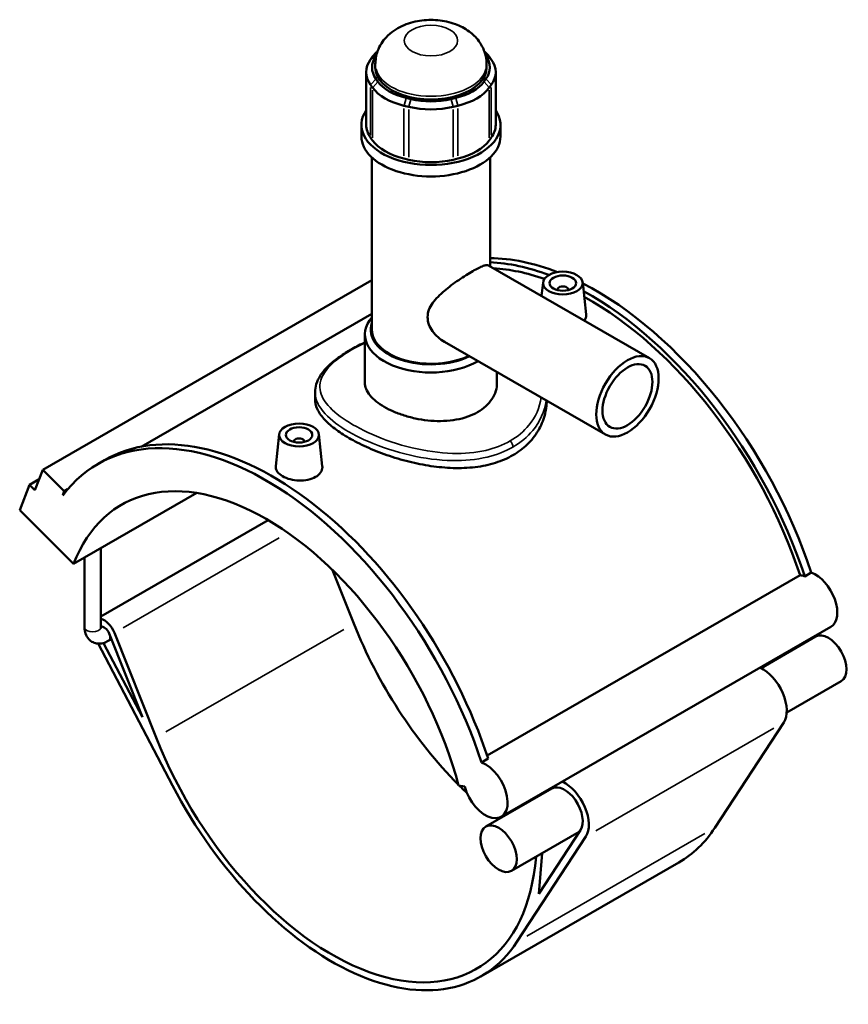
# Model space of a CAD drawing. Header units: inches. Extents: x -0.9 to 49.3, y -1.4 to 48.
# Tile 9 of 9: x 37 to 49.3, y 33.3 to 48. Entities that reach past the tile are written whole.
import ezdxf

# ---------------------------------------------------------------- set-up
doc = ezdxf.new("R2010")
doc.units = ezdxf.units.IN
doc.header["$MEASUREMENT"] = 0
doc.layers.add('Visible (ANSI)', color=7, linetype='Continuous', lineweight=50)
doc.layers.add('Visible Narrow (ANSI)', color=7, linetype='Continuous', lineweight=35)

msp = doc.modelspace()

# ---------------------------------------------------------------- linework, layer by layer
at = {"layer": 'Visible (ANSI)'}
for p, q in [((42.257, 47.412), (42.263, 47.421)), ((43.885, 47.421), (43.891, 47.412)), ((42.207, 47.402), (42.177, 47.361)), ((42.247, 47.241), (42.247, 47.288)), ((43.9, 47.241), (43.9, 47.288)), ((43.971, 47.361), (43.941, 47.402)), ((42.112, 47.171), (42.112, 46.387)), ((44.036, 47.171), (44.036, 46.387)), ((42.177, 46.981), (42.207, 46.94)), ((42.286, 47.029), (42.257, 47.071)), ((43.891, 47.071), (43.861, 47.029)), ((43.941, 46.94), (43.971, 46.981)), ((42.777, 46.771), (42.706, 46.788)), ((43.442, 46.788), (43.37, 46.771)), ((42.673, 46.672), (42.744, 46.654)), ((43.403, 46.654), (43.475, 46.672)), ((42.041, 46.216), (42.041, 46.387)), ((44.107, 46.216), (44.107, 46.387)), ((42.207, 46.156), (42.177, 46.197)), ((43.971, 46.197), (43.941, 46.156)), ((42.196, 43.343), (42.196, 45.902)), ((42.744, 45.87), (42.673, 45.887)), ((43.475, 45.887), (43.403, 45.87)), ((43.952, 44.285), (43.952, 45.902)), ((43.929, 44.299), (46.321, 42.921)), ((42.196, 44.08), (37.305, 41.263)), ((44.739, 44.047), (44.718, 43.845)), ((45.329, 44.047), (45.38, 43.571)), ((44.955, 43.94), (44.955, 43.932)), ((45.113, 43.94), (45.113, 43.932)), ((42.196, 43.58), (38.767, 41.605)), ((42.092, 42.556), (42.092, 43.273)), ((43.275, 43.163), (45.667, 41.785)), ((44.055, 42.556), (44.055, 42.713)), ((41.352, 42.414), (41.352, 42.309)), ((40.819, 41.789), (40.768, 41.313)), ((41.409, 41.789), (41.459, 41.314)), ((41.035, 41.675), (41.035, 41.682)), ((41.193, 41.675), (41.193, 41.682)), ((38.126, 41.349), (38.224, 41.406)), ((37.25, 41.122), (37.108, 41.04)), ((37.188, 40.96), (37.305, 41.263)), ((37.305, 41.263), (37.625, 40.944)), ((36.962, 40.661), (37.108, 41.04)), ((37.108, 41.04), (37.188, 40.96)), ((37.674, 40.972), (37.625, 40.944)), ((37.625, 40.944), (37.601, 40.882)), ((37.763, 39.862), (39.594, 40.917)), ((36.962, 40.661), (37.763, 39.862)), ((40.655, 40.513), (38.167, 39.08)), ((38.167, 38.921), (38.167, 40.095)), ((37.926, 38.921), (37.926, 39.956)), ((41.612, 39.771), (41.928, 38.975)), ((43.908, 37.015), (48.561, 39.694)), ((48.628, 39.678), (48.726, 39.734)), ((49.016, 38.926), (44.116, 36.104)), ((38.291, 38.83), (38.785, 37.587)), ((38.988, 37.282), (38.37, 38.838)), ((48.79, 38.782), (47.98, 38.315)), ((38.13, 38.678), (39.232, 36.57)), ((38.785, 37.587), (38.209, 38.687)), ((38.325, 38.744), (38.278, 38.717)), ((49.17, 38.122), (48.36, 37.655)), ((48.316, 37.505), (47.292, 35.94)), ((43.826, 36.913), (43.924, 36.969)), ((43.484, 36.568), (43.577, 36.553)), ((44.87, 36.524), (43.89, 35.96)), ((45.277, 35.88), (44.27, 35.3)), ((45.296, 35.908), (44.675, 34.96)), ((44.351, 34.247), (45.376, 35.812)), ((44.675, 34.96), (44.725, 35.562)), ((46.757, 35.426), (43.817, 33.733))]:
    msp.add_line(p, q, dxfattribs=at)
for centre, major_axis, ratio, start_param, end_param in [((42.973, 47.241), (-0.775, 0), 0.575862, 5.890486, 6.675884), ((43.002, 47.212), (-0.861, 0), 0.575862, 5.702518, 5.890486), ((43.145, 47.212), (-0.861, 0), 0.575862, 3.534292, 3.72226), ((43.175, 47.241), (0.775, 0), 0.575862, 5.890486, 6.675884), ((42.973, 47.171), (-0.861, 0), 0.575862, 5.890486, 6.675884), ((43.175, 47.171), (0.861, 0), 0.575862, 5.890486, 6.675884), ((43.074, 47.241), (-0.827, 0), 0.575862, 0, 3.141593), ((43.002, 47.2), (-0.775, 0), 0.575862, 0.392699, 1.178097), ((43.145, 47.2), (0.775, 0), 0.575862, 5.105088, 5.890486), ((43.002, 47.13), (0.861, 0), 0.575862, 3.534292, 4.31969), ((43.145, 47.13), (0.861, 0), 0.575862, 5.105088, 5.890486), ((43.074, 47.183), (-0.775, 0), 0.575862, 1.178097, 1.963495), ((43.074, 46.387), (-1.033, 0), 0.575862, 5.910464, 9.797499), ((43.074, 47.113), (0.861, 0), 0.575862, 4.31969, 5.105088), ((42.973, 46.387), (-0.861, 0), 0.575862, 0, 0.392699), ((43.175, 46.387), (0.861, 0), 0.575862, 5.890486, 6.283185), ((43.074, 46.216), (-1.033, 0), 0.575862, 0, 3.141593), ((43.002, 46.345), (-0.861, 0), 0.575862, 0.392699, 1.178097), ((43.145, 46.345), (0.861, 0), 0.575862, 5.105088, 5.890486), ((43.074, 46.328), (-0.861, 0), 0.575862, 1.178097, 1.963495), ((45.524, 39.833), (-2.498, 4.338), 0.578093, 5.661073, 5.959849), ((45.426, 39.777), (-2.498, 4.338), 0.578093, 5.670427, 5.929177), ((45.426, 39.777), (-2.449, 4.253), 0.578093, 5.693086, 5.921957), ((45.034, 43.94), (-0.0787, 0), 0.575862, 2.972903, 6.451874), ((45.524, 39.833), (-2.498, 4.338), 0.578093, 4.369438, 5.554454), ((45.426, 39.777), (2.498, -4.338), 0.578093, 1.227845, 2.381667), ((45.426, 39.777), (-2.449, 4.253), 0.578093, 4.372492, 5.521095), ((43.074, 43.273), (-0.982, 0), 0.575862, 5.820231, 8.646352), ((43.074, 43.343), (-0.895, 0), 0.575862, 6.086754, 8.550378), ((43.074, 43.343), (-0.878, 0), 0.575862, 0, 2.265443), ((40.722, 37.068), (-2.498, 4.338), 0.578093, 4.369438, 6.283185), ((40.624, 37.011), (-2.498, 4.338), 0.578093, 4.369438, 6.523097), ((41.114, 41.682), (-0.0787, 0), 0.575862, 2.972903, 6.451874), ((40.624, 37.011), (-2.148, 3.731), 0.578093, 4.27799, 6.721451), ((48.687, 39.271), (-0.231, 0.402), 0.578093, 5.681408, 5.896038), ((48.785, 39.328), (0.231, -0.402), 0.578093, 0, 2.539816), ((38.218, 38.821), (-0.125, 0.216), 0.578093, 4.465831, 5.792542), ((38.218, 38.821), (-0.06, 0.104), 0.578093, 4.465831, 6.140632), ((44.544, 39.269), (2.148, -3.731), 0.578093, 4.465831, 5.142703), ((48.98, 38.452), (-0.19, 0.33), 0.578093, 3.141593, 6.283185), ((48, 37.887), (0.255, -0.442), 0.578093, 0.284643, 2.44944), ((41.604, 37.576), (2.148, -3.731), 0.578093, 4.465831, 6.97961), ((43.885, 36.506), (0.231, -0.402), 0.578093, 4.27799, 8.823001), ((45.06, 36.194), (0.255, -0.442), 0.578093, 0.284643, 2.44944), ((41.604, 37.576), (2.213, -3.843), 0.578093, 4.642079, 6.567828), ((44.544, 39.269), (2.148, -3.731), 0.578093, 5.149022, 5.188036), ((45.06, 36.194), (0.255, -0.442), 0.578093, 3.833745, 3.869222), ((45.06, 36.194), (0.19, -0.33), 0.578093, 0.284643, 3.141593), ((44.544, 39.269), (2.148, -3.731), 0.578093, 5.335607, 5.343717), ((44.544, 39.269), (2.213, -3.843), 0.578093, 0, 0.284643)]:
    msp.add_ellipse(centre, major_axis=major_axis, ratio=ratio, start_param=start_param, end_param=end_param, dxfattribs=at)
for centre, major_axis, ratio in [((45.034, 44.036), (-0.295, 0), 0.575862), ((45.034, 44.036), (0.197, 0), 0.575862), ((45.994, 42.353), (0.327, 0.568), 0.578093), ((45.994, 42.353), (0.262, 0.454), 0.578093), ((41.114, 41.779), (0.295, 0), 0.575862), ((41.114, 41.779), (0.197, 0), 0.575862), ((44.08, 35.63), (-0.19, 0.33), 0.578093)]:
    msp.add_ellipse(centre, major_axis=major_axis, ratio=ratio, dxfattribs=at)
for points, knots in [([(43.9, 47.288), (43.9, 47.351), (43.889, 47.414), (43.849, 47.533), (43.819, 47.587), (43.742, 47.691), (43.694, 47.736), (43.577, 47.823), (43.508, 47.858), (43.351, 47.916), (43.264, 47.934), (43.085, 47.95), (42.995, 47.948), (42.816, 47.92), (42.727, 47.895), (42.56, 47.817), (42.479, 47.765), (42.357, 47.633), (42.311, 47.564), (42.26, 47.422), (42.247, 47.355), (42.247, 47.288)], [0.785398, 0.785398, 0.785398, 0.785398, 0.979557, 0.979557, 1.18861, 1.18861, 1.444872, 1.444872, 1.785575, 1.785575, 2.198943, 2.198943, 2.618328, 2.618328, 3.038725, 3.038725, 3.438134, 3.438134, 3.721138, 3.721138, 3.926991, 3.926991, 3.926991, 3.926991]), ([(43.275, 43.163), (43.274, 43.163), (43.274, 43.163), (43.208, 43.201), (43.145, 43.256), (43.075, 43.352), (43.056, 43.387), (43.03, 43.458), (43.024, 43.494), (43.024, 43.566), (43.03, 43.602), (43.056, 43.671), (43.075, 43.706), (43.145, 43.804), (43.208, 43.866), (43.306, 43.948), (43.34, 43.976), (43.412, 44.03), (43.45, 44.056), (43.524, 44.107), (43.561, 44.131), (43.631, 44.175), (43.664, 44.196), (43.725, 44.231), (43.754, 44.246), (43.806, 44.272), (43.829, 44.283), (43.869, 44.298), (43.885, 44.302), (43.911, 44.305), (43.921, 44.303), (43.929, 44.299)], [3.962135, 3.962135, 3.962135, 3.962135, 3.96565, 3.96565, 4.635728, 4.635728, 4.970767, 4.970767, 5.305805, 5.305805, 5.640844, 5.640844, 5.975883, 5.975883, 6.645961, 6.645961, 6.974148, 6.974148, 7.302335, 7.302335, 7.630521, 7.630521, 7.958708, 7.958708, 8.286895, 8.286895, 8.615082, 8.615082, 8.943268, 8.943268, 9.26794, 9.26794, 9.26794, 9.26794]), ([(45.38, 43.571), (45.38, 43.567), (45.38, 43.563), (45.381, 43.532), (45.372, 43.504), (45.354, 43.478), (45.354, 43.478), (45.354, 43.478)], [4.5873878, 4.5873878, 4.5873878, 4.5873878, 4.6416509, 4.6416509, 4.9733319, 4.9733319, 4.9742543, 4.9742543, 4.9742543, 4.9742543]), ([(41.352, 42.414), (41.352, 42.455), (41.358, 42.496), (41.383, 42.578), (41.403, 42.619), (41.456, 42.703), (41.49, 42.746), (41.573, 42.83), (41.622, 42.872), (41.73, 42.952), (41.789, 42.991), (41.914, 43.065), (41.98, 43.1), (42.064, 43.141), (42.078, 43.148), (42.092, 43.154)], [23.264992, 23.264992, 23.264992, 23.264992, 23.838615, 23.838615, 24.447537, 24.447537, 25.127496, 25.127496, 25.83098, 25.83098, 26.511433, 26.511433, 27.17194, 27.17194, 27.301268, 27.301268, 27.301268, 27.301268]), ([(43.768, 42.118), (43.724, 42.092), (43.675, 42.07), (43.568, 42.032), (43.51, 42.017), (43.389, 41.996), (43.326, 41.989), (43.199, 41.985), (43.135, 41.986), (43.012, 41.996), (42.949, 42.004), (42.822, 42.028), (42.759, 42.043), (42.638, 42.08), (42.58, 42.1), (42.473, 42.146), (42.424, 42.17), (42.336, 42.221), (42.295, 42.248), (42.223, 42.306), (42.192, 42.337), (42.142, 42.399), (42.123, 42.431), (42.098, 42.494), (42.092, 42.526), (42.092, 42.556)], [0, 0, 0, 0, 0.470849, 0.470849, 0.941697, 0.941697, 1.412546, 1.412546, 1.883395, 1.883395, 2.354221, 2.354221, 2.825047, 2.825047, 3.295873, 3.295873, 3.766699, 3.766699, 4.237526, 4.237526, 4.708352, 4.708352, 5.179178, 5.179178, 5.650004, 5.650004, 5.650004, 5.650004]), ([(44.055, 42.556), (44.055, 42.516), (44.05, 42.474), (44.025, 42.392), (44.006, 42.351), (43.956, 42.274), (43.925, 42.238), (43.853, 42.172), (43.812, 42.143), (43.768, 42.118)], [13.183403, 13.183403, 13.183403, 13.183403, 13.654252, 13.654252, 14.125101, 14.125101, 14.595949, 14.595949, 15.066798, 15.066798, 15.066798, 15.066798]), ([(44.292, 41.478), (44.214, 41.434), (44.127, 41.396), (43.938, 41.336), (43.836, 41.314), (43.624, 41.289), (43.514, 41.284), (43.292, 41.291), (43.181, 41.302), (42.967, 41.333), (42.855, 41.356), (42.634, 41.411), (42.524, 41.444), (42.311, 41.518), (42.209, 41.559), (42.02, 41.644), (41.933, 41.689), (41.779, 41.778), (41.707, 41.825), (41.58, 41.921), (41.526, 41.971), (41.438, 42.069), (41.405, 42.119), (41.362, 42.216), (41.352, 42.263), (41.352, 42.309)], [0, 0, 0, 0, 0.831769, 0.831769, 1.663537, 1.663537, 2.495306, 2.495306, 3.327074, 3.327074, 4.158363, 4.158363, 4.989652, 4.989652, 5.820941, 5.820941, 6.65223, 6.65223, 7.48352, 7.48352, 8.314809, 8.314809, 9.146098, 9.146098, 9.977387, 9.977387, 9.977387, 9.977387]), ([(44.796, 42.287), (44.794, 42.216), (44.784, 42.143), (44.743, 41.992), (44.71, 41.914), (44.622, 41.767), (44.568, 41.698), (44.441, 41.576), (44.369, 41.523), (44.292, 41.478)], [23.361123, 23.361123, 23.361123, 23.361123, 24.113616, 24.113616, 24.945385, 24.945385, 25.777153, 25.777153, 26.608922, 26.608922, 26.608922, 26.608922]), ([(41.359, 41.155), (41.328, 41.137), (41.289, 41.122), (41.204, 41.104), (41.158, 41.1), (41.071, 41.103), (41.024, 41.109), (40.939, 41.131), (40.9, 41.147), (40.838, 41.183), (40.812, 41.205), (40.776, 41.252), (40.767, 41.277), (40.767, 41.305), (40.768, 41.309), (40.768, 41.313)], [2.652506, 2.652506, 2.652506, 2.652506, 2.984187, 2.984187, 3.315868, 3.315868, 3.647314, 3.647314, 3.97876, 3.97876, 4.310205, 4.310205, 4.641651, 4.641651, 4.694874, 4.694874, 4.694874, 4.694874]), ([(41.459, 41.314), (41.46, 41.309), (41.46, 41.305), (41.46, 41.274), (41.452, 41.246), (41.417, 41.195), (41.39, 41.172), (41.359, 41.155)], [7.2398943, 7.2398943, 7.2398943, 7.2398943, 7.2941574, 7.2941574, 7.6258384, 7.6258384, 7.9575194, 7.9575194, 7.9575194, 7.9575194]), ([(37.926, 38.921), (37.926, 38.889), (37.93, 38.857), (37.951, 38.797), (37.967, 38.767), (38.007, 38.724), (38.029, 38.708), (38.075, 38.687), (38.099, 38.68), (38.15, 38.676), (38.176, 38.679), (38.228, 38.692), (38.254, 38.703), (38.278, 38.717)], [1.570796, 1.570796, 1.570796, 1.570796, 1.884956, 1.884956, 2.182943, 2.182943, 2.40887, 2.40887, 2.622695, 2.622695, 2.865015, 2.865015, 3.141593, 3.141593, 3.141593, 3.141593]), ([(38.167, 38.921), (38.167, 38.914), (38.168, 38.909), (38.169, 38.904), (38.17, 38.902), (38.17, 38.902)], [1.5707963, 1.5707963, 1.5707963, 1.5707963, 1.7784621, 1.7784621, 1.9576146, 1.9576146, 1.9576146, 1.9576146])]:
    msp.add_open_spline(points, degree=3, knots=knots, dxfattribs=at)
at = {"layer": 'Visible Narrow (ANSI)'}
for p, q in [((42.266, 47.44), (42.21, 47.404)), ((43.882, 47.44), (43.938, 47.404)), ((42.253, 47.409), (42.181, 47.363)), ((43.895, 47.409), (43.967, 47.363)), ((42.253, 47.066), (42.181, 46.986)), ((42.282, 47.025), (42.211, 46.944)), ((43.865, 47.025), (43.937, 46.944)), ((43.895, 47.066), (43.967, 46.986)), ((42.177, 46.236), (42.177, 46.942)), ((42.207, 46.901), (42.207, 46.195)), ((43.941, 46.195), (43.941, 46.901)), ((43.971, 46.942), (43.971, 46.236)), ((42.704, 46.782), (42.674, 46.677)), ((42.776, 46.765), (42.746, 46.66)), ((43.372, 46.765), (43.402, 46.66)), ((43.444, 46.782), (43.473, 46.677)), ((42.673, 45.926), (42.673, 46.632)), ((42.744, 46.615), (42.744, 45.909)), ((43.403, 45.909), (43.403, 46.615)), ((43.475, 46.632), (43.475, 45.926)), ((40.82, 40.249), (38.499, 38.913)), ((41.781, 38.89), (39.135, 37.366)), ((48.169, 37.42), (45.523, 35.896)), ((47.145, 35.855), (44.498, 34.332))]:
    msp.add_line(p, q, dxfattribs=at)
msp.add_ellipse((43.074, 47.64), major_axis=(0.396, 0), ratio=0.575862, dxfattribs=at)
for centre, major_axis, ratio, start_param, end_param in [((43.074, 47.288), (-0.827, 0), 0.575862, 0.15708, 2.984513), ((44.231, 41.634), (-0.043, 0.0746), 0.578093, 3.99086, 5.105703), ((38.047, 38.921), (0.121, 0), 0.575862, 3.298672, 6.126106), ((38.218, 38.821), (0.06, -0.104), 0.578093, 0.066212, 1.258026)]:
    msp.add_ellipse(centre, major_axis=major_axis, ratio=ratio, start_param=start_param, end_param=end_param, dxfattribs=at)
for points, knots in [([(44.251, 41.69), (44.143, 41.628), (44.02, 41.581), (43.733, 41.515), (43.566, 41.501), (43.197, 41.511), (42.994, 41.541), (42.584, 41.639), (42.378, 41.709), (42.032, 41.861), (41.887, 41.941), (41.646, 42.108), (41.552, 42.197), (41.435, 42.374), (41.413, 42.464), (41.448, 42.663), (41.526, 42.773), (41.763, 42.969), (41.904, 43.056), (42.076, 43.139), (42.084, 43.142), (42.092, 43.146)], [13.294583, 13.294583, 13.294583, 13.294583, 14.466352, 14.466352, 15.824677, 15.824677, 17.373948, 17.373948, 19.039286, 19.039286, 20.511065, 20.511065, 22.052722, 22.052722, 23.63078, 23.63078, 25.585377, 25.585377, 27.172426, 27.172426, 27.248398, 27.248398, 27.248398, 27.248398]), ([(41.352, 42.414), (41.352, 42.341), (41.375, 42.268), (41.48, 42.103), (41.576, 42.01), (41.825, 41.835), (41.975, 41.753), (42.334, 41.598), (42.549, 41.527), (42.976, 41.43), (43.188, 41.402), (43.573, 41.396), (43.748, 41.412), (44.049, 41.484), (44.178, 41.534), (44.292, 41.599)], [-23.264992, -23.264992, -23.264992, -23.264992, -22.052722, -22.052722, -20.511065, -20.511065, -19.039286, -19.039286, -17.373948, -17.373948, -15.824677, -15.824677, -14.466352, -14.466352, -13.294583, -13.294583, -13.294583, -13.294583]), ([(44.714, 42.334), (44.691, 42.187), (44.628, 42.045), (44.455, 41.833), (44.361, 41.753), (44.251, 41.69)], [37.06983, 37.06983, 37.06983, 37.06983, 38.679245, 38.679245, 39.883748, 39.883748, 39.883748, 39.883748]), ([(44.292, 41.599), (44.408, 41.666), (44.507, 41.75), (44.696, 41.977), (44.764, 42.132), (44.787, 42.292)], [-39.883748, -39.883748, -39.883748, -39.883748, -38.679245, -38.679245, -36.989708, -36.989708, -36.989708, -36.989708])]:
    msp.add_open_spline(points, degree=3, knots=knots, dxfattribs=at)

doc.saveas('drawing.dxf')
